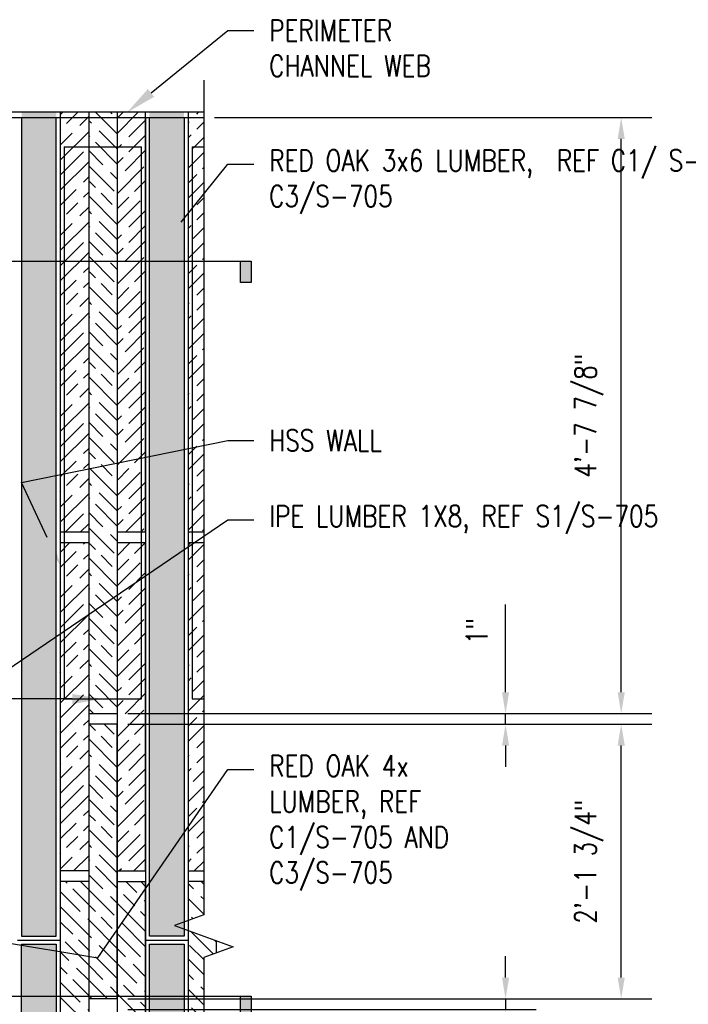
# Model space of a CAD drawing. Header units: inches. Extents: x -39 to 824, y 5 to 218.
# Tile 12 of 13: x 258 to 321, y 113 to 205. Entities that reach past the tile are written whole.
import ezdxf
from ezdxf import colors
from ezdxf.entities.mleader import LeaderData, LeaderLine
from ezdxf.enums import TextEntityAlignment as Align
from ezdxf.math import Vec2, Vec3

# ---------------------------------------------------------------- set-up
doc = ezdxf.new("R2010")
doc.units = ezdxf.units.IN
doc.header["$MEASUREMENT"] = 0
for name, color, linetype in [('A-DETL-MEDM', 3, 'Continuous'), ('A-DETL-THIN', 1, 'Continuous'), ('G-ANNO-SYMB', 2, 'Continuous'), ('S-ANNO-DIMS', 1, 'Continuous'), ('S-ANNO-NOTE', 2, 'Continuous'), ('S-ANNO-SYMB', 2, 'Continuous'), ('S-ANNO-TEXT', 2, 'Continuous')]:
    doc.layers.add(name, color=color, linetype=linetype)
doc.layers.add('M-DETL-PATT', color=9, linetype='Continuous', true_color=0x808080)
doc.styles.add('Annotative', font='romans.shx', dxfattribs={"width": 0.8, "height": 0.125})
doc.styles.add('Arial', font='romans.shx', dxfattribs={"width": 0.8})
doc.styles.add('ROMANS', font='romans.shx', dxfattribs={"width": 0.8})
doc.dimstyles.new('Annotative', dxfattribs={"dimscale": 0, "dimtxt": 0.125, "dimasz": 0.125, "dimexe": 0.18, "dimexo": 0.0625, "dimgap": 0.09375, "dimtad": 1, "dimdec": 3, "dimzin": 3, "dimdsep": 46, "dimlunit": 4, "dimtxsty": 'Annotative', "dimcen": 0.09, "dimclrt": 2, "dimazin": 2, "dimtfac": 1, "dimtdec": 3, "dimtmove": 0, "dimatfit": 0, "dimfxl": 1, "dimtfill": 1, "dimfrac": 2, "dimtolj": 1, "dimtzin": 0, "dimarcsym": 0})
pattern_1 = [(45, (-246.8978, -37.039), (2.12132, -2.12132), [5, -1]), (45, (-246.8978, -38.453), (2.12132, -2.12132), [3, -0.75, 1.5, -0.75]), (45, (-247.2518, -40.221), (2.12132, -2.12132), [5, -1])]
pattern_2 = [(135, (-90.2358, -29.059), (2.12132, 2.12132), [5, -1]), (135, (-88.8208, -29.059), (2.12132, 2.12132), [3, -0.75, 1.5, -0.75]), (135, (-87.0538, -29.412), (2.12132, 2.12132), [5, -1])]

# ---------------------------------------------------------------- blocks, each defined once
blk = doc.blocks.new('*D11')
at = {"layer": 'Defpoints', "color": 0, "transparency": 16777216}
for p in [(267.488, 139.106), (314.721, 139.106), (267.488, 113.356)]:
    blk.add_point(p, dxfattribs=at)
at = {"layer": 'S-ANNO-DIMS', "color": 0, "lineweight": -2, "transparency": 16777216}
for p, q in [((268.488, 139.106), (317.601, 139.106)), ((314.721, 115.356), (314.721, 137.106)), ((268.488, 113.356), (317.601, 113.356))]:
    blk.add_line(p, q, dxfattribs=at)
at = {"layer": 'S-ANNO-DIMS', "color": 0, "transparency": 16777216}
for points in [[(314.388, 137.106), (315.055, 137.106), (314.721, 139.106)], [(314.388, 115.356), (315.055, 115.356), (314.721, 113.356)]]:
    blk.add_solid(points, dxfattribs=at)
at = {"layer": 'S-ANNO-DIMS', "color": 2, "lineweight": -3, "transparency": 16777216, "insert": (311.697, 126.231), "char_height": 2, "width": 15.72933, "attachment_point": 5, "rotation": 90, "style": 'Annotative'}
blk.add_mtext('\\A1;2\'-1 3/4"', dxfattribs=at)
blk = doc.blocks.new('*D10')
at = {"layer": 'Defpoints', "color": 0, "transparency": 16777216}
for p in [(275.601, 195.981), (314.721, 195.981), (267.488, 140.106)]:
    blk.add_point(p, dxfattribs=at)
at = {"layer": 'S-ANNO-DIMS', "color": 0, "lineweight": -2, "transparency": 16777216}
for p, q in [((276.601, 195.981), (317.601, 195.981)), ((314.721, 142.106), (314.721, 193.981)), ((268.488, 140.106), (317.601, 140.106))]:
    blk.add_line(p, q, dxfattribs=at)
at = {"layer": 'S-ANNO-DIMS', "color": 0, "transparency": 16777216}
for points in [[(314.388, 193.981), (315.055, 193.981), (314.721, 195.981)], [(314.388, 142.106), (315.055, 142.106), (314.721, 140.106)]]:
    blk.add_solid(points, dxfattribs=at)
at = {"layer": 'S-ANNO-DIMS', "color": 2, "lineweight": -3, "transparency": 16777216, "insert": (311.697, 168.044), "char_height": 2, "width": 15.72933, "attachment_point": 5, "rotation": 90, "style": 'Annotative'}
blk.add_mtext('\\A1;4\'-7 7/8"', dxfattribs=at)
blk = doc.blocks.new('*U47')
at = {"lineweight": -3}
h = blk.add_hatch(color=256, dxfattribs=at)
edge = h.paths.add_edge_path()
edge.add_line((-0.5196, 0), (-0.7019, 0))
edge.add_line((-0.7019, 0), (-0.2071, -0.4947))
edge.add_line((-0.2071, -0.4947), (0.2876, 0))
edge.add_line((0.2876, 0), (0.1054, 0))
edge.add_arc((-0.2071, 0), 0.3125, 180, 360, ccw=False)
blk.add_hatch(color=256, dxfattribs=at).paths.add_polyline_path([(2.5784, 0), (2.6409, 0), (2.6409, -0.125), (2.5784, -0.125)])
for p, q in [((-0.2071, -0.4947), (-0.7019, 0)), ((-0.5196, 0), (0.1054, 0)), ((0.2876, 0), (-0.2071, -0.4947))]:
    blk.add_line(p, q, dxfattribs=at)
at = {"linetype": 'Continuous', "lineweight": -3}
blk.add_line((0.1054, 0), (2.6409, 0), dxfattribs=at)
at = {"lineweight": -3, "flags": 128}
blk.add_lwpolyline([(-0.5196, 0), (-0.7019, 0), (-0.2071, -0.4947), (0.2876, 0), (0.1054, 0, -1), (-0.5196, 0)], format="xyb", close=True, dxfattribs=at)
blk.add_lwpolyline([(2.5784, 0), (2.6409, 0), (2.6409, -0.125), (2.5784, -0.125), (2.5784, 0)], close=True, dxfattribs=at)
blk.add_lwpolyline([(-0.5196, -0.0156), (-0.5196, -0.0156)], dxfattribs=at)
blk.add_lwpolyline([(-0.5196, -0.0156), (-0.5196, -0.0156)], dxfattribs=at)
at = {"lineweight": -3}
blk.add_circle((-0.2071, 0), 0.3125, dxfattribs=at)
at = {"linetype": 'Continuous', "lineweight": -3, "style": 'Arial'}
blk.add_attdef('X#', text='', height=0.0938, dxfattribs=at).set_placement((-0.2071, 0.0469), align=Align.BOTTOM_CENTER)
blk.add_attdef('X-###', text='', height=0.0938, dxfattribs=at).set_placement((-0.2071, -0.0469), align=Align.TOP_CENTER)
blk = doc.blocks.new('*U48')
at = {"lineweight": -3}
h = blk.add_hatch(color=256, dxfattribs=at)
edge = h.paths.add_edge_path()
edge.add_line((-0.3125, 0), (-0.4947, 0))
edge.add_line((-0.4947, 0), (0, -0.4947))
edge.add_line((0, -0.4947), (0.4947, 0))
edge.add_line((0.4947, 0), (0.3125, 0))
edge.add_arc((0, 0), 0.3125, 180, 360, ccw=False)
blk.add_hatch(color=256, dxfattribs=at).paths.add_polyline_path([(2.5784, 0), (2.6409, 0), (2.6409, -0.125), (2.5784, -0.125)])
for p, q in [((0, -0.4947), (-0.4947, 0)), ((-0.3125, 0), (0.3125, 0)), ((0.4947, 0), (0, -0.4947))]:
    blk.add_line(p, q, dxfattribs=at)
at = {"linetype": 'Continuous', "lineweight": -3}
blk.add_line((0.3125, 0), (2.6409, 0), dxfattribs=at)
at = {"lineweight": -3, "flags": 128}
blk.add_lwpolyline([(-0.3125, 0), (-0.4947, 0), (0, -0.4947), (0.4947, 0), (0.3125, 0, -1), (-0.3125, 0)], format="xyb", close=True, dxfattribs=at)
blk.add_lwpolyline([(2.5784, 0), (2.6409, 0), (2.6409, -0.125), (2.5784, -0.125), (2.5784, 0)], close=True, dxfattribs=at)
blk.add_lwpolyline([(-0.3125, -0.0156), (-0.3125, -0.0156)], dxfattribs=at)
blk.add_lwpolyline([(-0.3125, -0.0156), (-0.3125, -0.0156)], dxfattribs=at)
at = {"lineweight": -3}
blk.add_circle((0, 0), 0.3125, dxfattribs=at)
at = {"linetype": 'Continuous', "lineweight": -3, "style": 'Arial'}
blk.add_attdef('X#', text='', height=0.0938, dxfattribs=at).set_placement((0, 0.0469), align=Align.BOTTOM_CENTER)
blk.add_attdef('X-###', text='', height=0.0938, dxfattribs=at).set_placement((0, -0.0469), align=Align.TOP_CENTER)
blk = doc.blocks.new('*D45')
at = {"layer": 'Defpoints', "color": 0, "transparency": 16777216}
for p in [(267.488, 113.356), (303.886, 113.356), (267.488, 112.356)]:
    blk.add_point(p, dxfattribs=at)
at = {"layer": 'S-ANNO-DIMS', "color": 0, "lineweight": -2, "transparency": 16777216}
for p, q in [((303.886, 115.356), (303.886, 117.356)), ((268.488, 113.356), (306.766, 113.356)), ((303.886, 113.356), (303.886, 112.356)), ((268.488, 112.356), (306.766, 112.356)), ((303.886, 110.356), (303.886, 102.118))]:
    blk.add_line(p, q, dxfattribs=at)
at = {"layer": 'S-ANNO-DIMS', "color": 0, "transparency": 16777216}
for points in [[(303.553, 115.356), (304.22, 115.356), (303.886, 113.356)], [(303.553, 110.356), (304.22, 110.356), (303.886, 112.356)]]:
    blk.add_solid(points, dxfattribs=at)
at = {"layer": 'S-ANNO-DIMS', "color": 2, "transparency": 16777216, "insert": (301.196, 104.609), "char_height": 2, "attachment_point": 5, "rotation": 90, "style": 'Annotative', "bg_fill": 3, "box_fill_scale": 1.25, "bg_fill_color": 256, "bg_fill_true_color": 13158600, "bg_fill_transparency": 0}
blk.add_mtext('\\A1;1"', dxfattribs=at)
blk = doc.blocks.new('*D46')
at = {"layer": 'Defpoints', "color": 0, "transparency": 16777216}
for p in [(267.488, 140.106), (303.886, 140.106), (267.488, 139.106)]:
    blk.add_point(p, dxfattribs=at)
at = {"layer": 'S-ANNO-DIMS', "color": 0, "lineweight": -2, "transparency": 16777216}
for p, q in [((303.886, 142.106), (303.886, 150.345)), ((268.488, 140.106), (306.766, 140.106)), ((303.886, 139.106), (303.886, 140.106)), ((268.488, 139.106), (306.766, 139.106)), ((303.886, 137.106), (303.886, 135.106))]:
    blk.add_line(p, q, dxfattribs=at)
at = {"layer": 'S-ANNO-DIMS', "color": 0, "transparency": 16777216}
for points in [[(303.553, 142.106), (304.22, 142.106), (303.886, 140.106)], [(303.553, 137.106), (304.22, 137.106), (303.886, 139.106)]]:
    blk.add_solid(points, dxfattribs=at)
at = {"layer": 'S-ANNO-DIMS', "color": 2, "transparency": 16777216, "insert": (301.196, 147.854), "char_height": 2, "attachment_point": 5, "rotation": 90, "style": 'Annotative', "bg_fill": 3, "box_fill_scale": 1.25, "bg_fill_color": 256, "bg_fill_true_color": 13158600, "bg_fill_transparency": 0}
blk.add_mtext('\\A1;1"', dxfattribs=at)

msp = doc.modelspace()

# ---------------------------------------------------------------- hatches: boundary and pattern name
at = {"layer": 'M-DETL-PATT', "lineweight": -3}
h = msp.add_hatch(dxfattribs=at)
h.set_pattern_fill('FP_2', color=8, style=0, pattern_type=2)
h.set_pattern_definition([(0, (-82.2328, -20.30495), (0, 0.79968), []), (315, (-82.2328, -20.30495), (0.7996812, 0), [1.131, -1.131]), (45, (-82.2328, -20.30495), (0.7996812, 0), [1.131, -1.131])])
h.paths.add_polyline_path([(273.7572, 41.7314), (273.7572, 118.4814), (270.5072, 118.4814), (270.5072, 41.7314)])
h.paths.add_polyline_path([(261.7778, 41.7314), (261.7778, 118.4814), (258.5278, 118.4814), (258.5278, 41.7314)])
h.paths.add_polyline_path([(261.7778, 119.2314), (261.7778, 196.4814), (258.5278, 196.4814), (258.5278, 119.2314)])
h.paths.add_polyline_path([(273.7572, 119.2314), (273.7572, 196.4814), (270.5072, 196.4814), (270.5072, 119.2314)])
h = msp.add_hatch(dxfattribs=at)
h.set_pattern_fill('FP_3', color=8, style=0, pattern_type=2)
h.set_pattern_definition(pattern_1)
h.paths.add_polyline_path([(264.8178, 157.1064), (264.8178, 196.4814), (262.1528, 196.4814), (262.1528, 157.1064)])
h = msp.add_hatch(dxfattribs=at)
h.set_pattern_fill('FP_4', color=8, style=0, pattern_type=2)
h.set_pattern_definition(pattern_2)
h.paths.add_polyline_path([(264.8178, 140.1064), (267.4878, 140.1064), (267.4878, 196.4814), (264.8178, 196.4814), (264.8178, 157.1064)])
h = msp.add_hatch(dxfattribs=at)
h.set_pattern_fill('FP_3', color=8, style=0, pattern_type=2)
h.set_pattern_definition(pattern_1)
h.paths.add_polyline_path([(270.1528, 157.1064), (270.1528, 196.4814), (267.4878, 196.4814), (267.4878, 157.1064)])
h = msp.add_hatch(dxfattribs=at)
h.set_pattern_fill('FP_3', color=8, style=0, pattern_type=2)
h.set_pattern_definition(pattern_1)
h.paths.add_polyline_path([(274.1322, 157.1064), (275.6013, 157.1064), (275.6013, 196.4814), (274.1322, 196.4814)])
h = msp.add_hatch(dxfattribs=at)
h.set_pattern_fill('FP_3', color=8, style=0, pattern_type=2)
h.set_pattern_definition(pattern_1)
h.paths.add_polyline_path([(264.8178, 125.3564), (264.8178, 156.1064), (262.1528, 156.1064), (262.1528, 125.3564)])
h = msp.add_hatch(dxfattribs=at)
h.set_pattern_fill('FP_3', color=8, style=0, pattern_type=2)
h.set_pattern_definition(pattern_1)
h.paths.add_polyline_path([(267.488, 125.3564), (270.1528, 125.3564), (270.1528, 156.1064), (267.4878, 156.1064), (267.488, 139.1064)])
h = msp.add_hatch(dxfattribs=at)
h.set_pattern_fill('FP_3', color=8, style=0, pattern_type=2)
h.set_pattern_definition(pattern_1)
h.paths.add_polyline_path([(275.6013, 125.3564), (275.6013, 156.1064), (274.1322, 156.1064), (274.1322, 125.3564)])
h = msp.add_hatch(dxfattribs=at)
h.set_pattern_fill('FP_4', color=8, style=0, pattern_type=2)
h.set_pattern_definition(pattern_2)
h.paths.add_polyline_path([(267.488, 113.3564), (267.488, 139.1064), (264.8182, 139.1064), (264.8185, 113.3564)])
h = msp.add_hatch(dxfattribs=at)
h.set_pattern_fill('FP_4', color=8, style=0, pattern_type=2)
h.set_pattern_definition(pattern_2)
h.paths.add_polyline_path([(264.8178, 93.6064), (264.8178, 124.3564), (262.1528, 124.3564), (262.1528, 93.6064)])
h = msp.add_hatch(dxfattribs=at)
h.set_pattern_fill('FP_4', color=8, style=0, pattern_type=2)
h.set_pattern_definition(pattern_2)
h.paths.add_polyline_path([(270.1528, 93.6064), (270.1528, 124.3564), (267.488, 124.3564), (267.4878, 93.6064)])
h = msp.add_hatch(dxfattribs=at)
h.set_pattern_fill('FP_4', color=8, style=0, pattern_type=2)
h.set_pattern_definition(pattern_2)
h.paths.add_polyline_path([(274.1322, 93.6064), (275.6013, 93.6064), (275.6013, 117.2412), (276.7972, 117.6764), (276.7972, 118.8059), (274.1322, 119.7759)])
h.paths.add_polyline_path([(274.1322, 120.7065), (275.6013, 121.2412), (275.6013, 124.3564), (274.1322, 124.3564)])

# ---------------------------------------------------------------- linework, layer by layer
at = {"layer": 'A-DETL-MEDM', "lineweight": -3}
for p, q in [((275.6013, 196.4814), (243.1528, 196.4814)), ((243.1528, 195.9814), (275.6013, 195.9814)), ((258.5278, 195.9814), (258.5278, 119.2314)), ((261.7778, 119.2314), (261.7778, 195.9814)), ((262.1528, 196.4814), (262.1528, 41.7314)), ((270.1322, 195.9814), (270.1322, 41.7314)), ((270.5072, 119.2314), (270.5072, 195.9814)), ((273.7572, 195.9814), (273.7572, 119.2314)), ((274.1322, 196.4814), (274.1322, 41.7314)), ((258.5278, 119.2314), (261.7778, 119.2314)), ((273.7572, 119.2314), (270.5072, 119.2314)), ((258.1528, 118.8564), (262.1528, 118.8564)), ((258.5278, 41.7314), (258.5278, 118.4814)), ((258.5278, 118.4814), (261.7778, 118.4814)), ((261.7778, 118.4814), (261.7778, 41.7314)), ((270.1322, 118.8564), (274.1322, 118.8564)), ((270.5072, 41.7314), (270.5072, 118.4814)), ((270.5072, 118.4814), (273.7572, 118.4814)), ((273.7572, 118.4814), (273.7572, 41.7314))]:
    msp.add_line(p, q, dxfattribs=at)
at = {"layer": 'A-DETL-THIN', "lineweight": -3}
for p, q in [((275.6013, 199.4814), (275.6013, 121.2412)), ((264.8178, 196.4814), (264.8178, 41.7314)), ((267.4878, 196.4814), (267.4878, 41.7314)), ((270.1528, 157.1064), (270.1528, 196.4814)), ((262.5279, 193.2314), (262.5279, 141.4814)), ((262.5279, 193.2314), (269.7778, 193.2314)), ((269.7778, 141.4814), (269.7778, 193.2314)), ((274.5073, 193.2314), (274.5073, 141.4814)), ((274.5073, 193.2314), (275.6013, 193.2314)), ((264.8178, 157.1064), (262.1528, 157.1064)), ((270.1528, 157.1064), (267.4878, 157.1064)), ((275.6013, 157.1064), (274.1322, 157.1064)), ((264.8178, 156.1064), (262.1528, 156.1064)), ((270.1528, 156.1064), (267.4878, 156.1064)), ((270.1528, 125.3564), (270.1528, 156.1064)), ((275.6013, 156.1064), (274.1322, 156.1064)), ((262.5279, 141.4814), (269.7778, 141.4814)), ((274.5073, 141.4814), (275.6013, 141.4814)), ((264.8178, 140.1064), (267.4878, 140.1064)), ((267.488, 139.1064), (264.8178, 139.1064)), ((264.8182, 139.1064), (264.8185, 113.3564)), ((267.488, 113.3564), (267.488, 139.1064)), ((264.8178, 125.3564), (262.1528, 125.3564)), ((267.4878, 125.3564), (270.1528, 125.3564)), ((274.1322, 125.3564), (275.6013, 125.3564)), ((264.8178, 124.3564), (262.1528, 124.3564)), ((267.4878, 124.3564), (270.1528, 124.3564)), ((270.1528, 41.7314), (270.1528, 124.3564)), ((275.6013, 124.3564), (274.1322, 124.3564)), ((276.7972, 117.6764), (276.7972, 118.8059)), ((275.6013, 117.2412), (275.6013, 38.2314)), ((267.488, 113.3564), (264.8178, 113.3564))]:
    msp.add_line(p, q, dxfattribs=at)
msp.add_lwpolyline([(275.6013, 121.2412), (272.8538, 120.2412), (278.3487, 118.2412), (275.6013, 117.2412)], dxfattribs=at)

# ---------------------------------------------------------------- block references
at = {"layer": 'G-ANNO-SYMB', "lineweight": -3}
ref = msp.add_blockref('*U47', (237.7913, 182.5311), dxfattribs=dict(at, xscale=16, yscale=16, zscale=16))
ref.add_attrib('X-###', 'S-705', dxfattribs={"layer": 'S-ANNO-SYMB', "color": 1, "linetype": 'Continuous', "lineweight": -2, "height": 2, "style": 'ROMANS', "width": 0.8}).set_placement((234.4773, 181.7811), align=Align.TOP_CENTER)
ref.add_attrib('X#', 'C1', dxfattribs={"layer": 'S-ANNO-TEXT', "color": 1, "linetype": 'Continuous', "lineweight": -2, "height": 2, "style": 'ROMANS', "width": 0.8}).set_placement((234.4773, 183.2811), align=Align.BOTTOM_CENTER)
ref = msp.add_blockref('*U48', (237.7913, 113.6155), dxfattribs=dict(at, xscale=16, yscale=16, zscale=16))
ref.add_attrib('X-###', 'S-705', dxfattribs={"layer": 'S-ANNO-SYMB', "color": 1, "linetype": 'Continuous', "lineweight": -2, "height": 2, "style": 'ROMANS', "width": 0.8}).set_placement((237.7913, 112.8655), align=Align.TOP_CENTER)
ref.add_attrib('X#', 'C3', dxfattribs={"layer": 'S-ANNO-TEXT', "color": 1, "linetype": 'Continuous', "lineweight": -2, "height": 2, "style": 'ROMANS', "width": 0.8}).set_placement((237.7913, 114.3655), align=Align.BOTTOM_CENTER)

# ---------------------------------------------------------------- dimensions: what is measured, and where the dimension line sits
at = {"layer": 'S-ANNO-DIMS', "lineweight": -3}
for base, p1, p2, picture, middle in [((314.7212, 195.9814), (267.4878, 140.1064), (275.6013, 195.9814), '*D10', (311.6974, 168.0439)), ((314.7212, 139.1064), (267.4878, 113.3564), (267.4878, 139.1064), '*D11', (311.6974, 126.2314))]:
    dim = msp.add_linear_dim(base=base, p1=p1, p2=p2, angle=90, dimstyle='Annotative', override={"dimpost": '\\X', "dimtfill": 0}, dxfattribs=at)
    dim.commit()
    dim.dimension.update_dxf_attribs({"geometry": picture, "text_midpoint": middle})

# ---------------------------------------------------------------- leaders
at = {"layer": 'S-ANNO-NOTE', "lineweight": -3}
ml = msp.add_multileader_mtext('Standard', dxfattribs=at)
ml.set_content('\\pxt3.2,6.4,9.6,12.8,16,19.2,22.4,25.6,28.8,32,35.2,38.4,41.6,44.8,48,51.2,54.4,57.6,60.8,64,67.2,70.4,73.6,76.8,80,83.2,86.4,89.6,92.8,96,99.2,102.4;{\\C256;PERIMETER\\PCHANNEL WEB}', color=2, style='Annotative')
ml.set_leader_properties(color=1)
ml.build(insert=Vec2(0, 0))
ml.multileader.update_dxf_attribs({"text_right_attachment_type": 3, "dogleg_length": 0.36, "arrow_head_size": 2.88, "scale": 16})
ctx = ml.context
ctx.base_point, ctx.scale, ctx.char_height, ctx.arrow_head_size, ctx.landing_gap_size, ctx.plane_origin = Vec3(280.282, 204.165), 16, 2, 2.88, 1.44, Vec3(261.1311, 158.7177)
ctx.right_attachment = 3
notes = []
notes.append((ctx, [(0, (1, 1, 0), (277.859, 204.165), (1, 0), 2.423, [(0, [(268.4264, 196.4814)], 0, [])])]))
ctx.mtext.insert, ctx.mtext.width, ctx.mtext.flow_direction = Vec3(281.722, 205.165), 24.041511, 5
ml = msp.add_multileader_mtext('Standard', dxfattribs=at)
ml.set_content('\\pxt3.2,6.4,9.6,12.8,16,19.2,22.4,25.6,28.8,32,35.2,38.4,41.6,44.8,48,51.2,54.4,57.6,60.8,64,67.2,70.4,73.6,76.8,80,83.2,86.4,89.6,92.8,96,99.2,102.4;{\\C256;RED OAK 3x6 LUMBER,  REF C1/ S-705 AND\\PC3/S-705}', color=2, style='Annotative')
ml.set_leader_properties(color=1)
ml.build(insert=Vec2(0, 0))
ml.multileader.update_dxf_attribs({"text_right_attachment_type": 3, "dogleg_length": 0.36, "arrow_head_size": 2.88, "scale": 16})
ctx = ml.context
ctx.base_point, ctx.scale, ctx.char_height, ctx.arrow_head_size, ctx.landing_gap_size, ctx.plane_origin = Vec3(280.282, 191.6245), 16, 2, 2.88, 1.44, Vec3(261.1311, 146.1772)
ctx.right_attachment = 3
notes.append((ctx, [(0, (1, 1, 0), (277.859, 191.6245), (1, 0), 2.423, [(0, [(271.6946, 183.9409)], 0, [])])]))
ctx.mtext.insert, ctx.mtext.width, ctx.mtext.flow_direction = Vec3(281.722, 192.9579), 33.91463, 5
ml = msp.add_multileader_mtext('Standard', dxfattribs=at)
ml.set_content('\\pxt3.2,6.4,9.6,12.8,16,19.2,22.4,25.6,28.8,32,35.2,38.4,41.6,44.8,48,51.2,54.4,57.6,60.8,64,67.2,70.4,73.6,76.8,80,83.2,86.4,89.6,92.8,96,99.2,102.4;{\\C256;HSS WALL}', color=2, style='Annotative')
ml.set_leader_properties(color=1)
ml.build(insert=Vec2(0, 0))
ml.multileader.update_dxf_attribs({"text_right_attachment_type": 3, "dogleg_length": 0.36, "arrow_head_size": 2.88, "scale": 16})
ctx = ml.context
ctx.base_point, ctx.scale, ctx.char_height, ctx.arrow_head_size, ctx.landing_gap_size, ctx.plane_origin = Vec3(280.282, 165.7049), 16, 2, 2.88, 1.44, Vec3(261.1311, 115.8503)
ctx.right_attachment = 3
notes.append((ctx, [(0, (1, 1, 0), (277.859, 165.7049), (1, 0), 2.423, [(1, [(262.1528, 154.0218), (258.5278, 161.7849)], 0, [])])]))
ctx.mtext.insert, ctx.mtext.width, ctx.mtext.flow_direction = Vec3(281.722, 166.7049), 13.63438, 5
ml = msp.add_multileader_mtext('Standard', dxfattribs=at)
ml.set_content('{\\C256;IPE LUMBER 1X8, REF S1/S-705}', color=2, style='Annotative')
ml.set_leader_properties(color=1)
ml.build(insert=Vec2(0, 0))
ml.multileader.update_dxf_attribs({"text_right_attachment_type": 3, "dogleg_length": 0.36, "arrow_head_size": 2.88, "scale": 16})
ctx = ml.context
ctx.base_point, ctx.scale, ctx.char_height, ctx.arrow_head_size, ctx.landing_gap_size, ctx.plane_origin = Vec3(280.282, 158.2917), 16, 2, 2.88, 1.44, Vec3(261.1311, 77.4249)
ctx.right_attachment = 3
notes.append((ctx, [(0, (1, 1, 0), (277.859, 158.2917), (1, 0), 2.423, [(1, [(266.1529, 141.4814), (253.1734, 141.4814)], 0, [])])]))
ctx.mtext.insert, ctx.mtext.width, ctx.mtext.flow_direction = Vec3(281.722, 159.625), 22.222657, 5
ml = msp.add_multileader_mtext('Standard', dxfattribs=at)
ml.set_content('{\\C256;TOP OF INTERIOR DOOR PLATE}', color=2, style='Annotative')
ml.set_leader_properties(color=1)
ml.build(insert=Vec2(0, 0))
ml.multileader.update_dxf_attribs({"text_right_attachment_type": 3, "dogleg_length": 0.36, "arrow_head_size": 2.16, "scale": 12})
ctx = ml.context
ctx.base_point, ctx.scale, ctx.char_height, ctx.arrow_head_size, ctx.landing_gap_size, ctx.plane_origin = Vec3(86.7124, 144.0821), 12, 1.5, 2.16, 1.08, Vec3(68.1672, 98.6348)
ctx.right_attachment = 3
notes.append((ctx, [(0, (1, 1, 0), (84.8952, 144.0821), (1, 0), 1.8173, [(0, [(75.4625, 136.3985)], 0, [])])]))
ctx.mtext.insert, ctx.mtext.width, ctx.mtext.flow_direction = Vec3(87.7924, 144.8321), 18.031133, 5
for ctx, leaders in notes:
    for number, flags, end, landing, length, lines in leaders:
        leader = LeaderData()
        leader.index, (leader.has_last_leader_line, leader.has_dogleg_vector, leader.attachment_direction) = number, flags
        leader.last_leader_point, leader.dogleg_vector, leader.dogleg_length = Vec3(end), Vec3(landing), length
        for number, points, colour, breaks in lines:
            line = LeaderLine()
            line.index, line.vertices, line.color, line.breaks = number, Vec3.list(points), colors.encode_raw_color(colour), breaks
            leader.lines.append(line)
        ctx.leaders.append(leader)

# ---------------------------------------------------------------- next in the draw order: dimensions: what is measured, and where the dimension line sits
at = {"layer": 'S-ANNO-DIMS'}
for base, p1, p2, picture, middle in [((303.8862, 140.1064), (267.488, 139.1064), (267.488, 140.1064), '*D46', (303.8862, 147.854)), ((303.8862, 113.3564), (267.4878, 112.3564), (267.488, 113.3564), '*D45', (303.8862, 104.6088))]:
    dim = msp.add_linear_dim(base=base, p1=p1, p2=p2, angle=90, dimstyle='Annotative', override={"dimpost": '\\X'}, dxfattribs=at)
    dim.commit()
    dim.dimension.update_dxf_attribs({"geometry": picture, "text_midpoint": middle, "dimtype": 160})

# ---------------------------------------------------------------- next in the draw order: leaders
at = {"layer": 'S-ANNO-NOTE', "lineweight": -3}
ml = msp.add_multileader_mtext('Standard', dxfattribs=at)
ml.set_content('\\pxt3.2,6.4,9.6,12.8,16,19.2,22.4,25.6,28.8,32,35.2,38.4,41.6,44.8,48,51.2,54.4,57.6,60.8,64,67.2,70.4,73.6,76.8,80,83.2,86.4,89.6,92.8,96,99.2,102.4;{\\C256;RED OAK 4x\\PLUMBER, REF\\PC1/S-705 AND\\PC3/S-705}', color=2, style='Annotative')
ml.set_leader_properties(color=1)
ml.build(insert=Vec2(0, 0))
ml.multileader.update_dxf_attribs({"text_right_attachment_type": 3, "dogleg_length": 0.36, "arrow_head_size": 2.88, "scale": 16})
ctx = ml.context
ctx.base_point, ctx.scale, ctx.char_height, ctx.arrow_head_size, ctx.landing_gap_size, ctx.plane_origin = Vec3(280.282, 134.8688), 16, 2, 2.88, 1.44, Vec3(261.1311, 89.4214)
ctx.right_attachment = 3
notes = []
notes.append((ctx, [(0, (1, 1, 0), (277.859, 134.8688), (1, 0), 2.423, [(1, [(250.3957, 119.7606), (265.6759, 117.2278)], 0, [])])]))
ctx.mtext.insert, ctx.mtext.width, ctx.mtext.flow_direction = Vec3(281.722, 136.2021), 24.041511, 5
for ctx, leaders in notes:
    for number, flags, end, landing, length, lines in leaders:
        leader = LeaderData()
        leader.index, (leader.has_last_leader_line, leader.has_dogleg_vector, leader.attachment_direction) = number, flags
        leader.last_leader_point, leader.dogleg_vector, leader.dogleg_length = Vec3(end), Vec3(landing), length
        for number, points, colour, breaks in lines:
            line = LeaderLine()
            line.index, line.vertices, line.color, line.breaks = number, Vec3.list(points), colors.encode_raw_color(colour), breaks
            leader.lines.append(line)
        ctx.leaders.append(leader)

doc.saveas('drawing.dxf')
